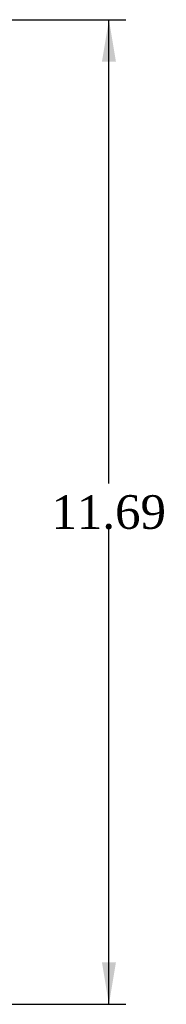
# Model space of a CAD drawing. Header units: inches. Extents: x 0.2 to 65.9, y -0.4 to 43.8.
# Tile 3 of 4: x 52.6 to 54.3, y 9.7 to 21.4. Entities that reach past the tile are written whole.
import ezdxf
from ezdxf.enums import TextEntityAlignment as Align

# ---------------------------------------------------------------- set-up
doc = ezdxf.new("R2010")
doc.units = ezdxf.units.IN
doc.header["$MEASUREMENT"] = 0
doc.layers.add('Default', color=7, linetype='Continuous')
doc.styles.add('SEACAD_Times_New_Roman', font='times.ttf')
doc.dimstyles.new('HAMMOND_(STH_-_66x44)', dxfattribs={"dimtxt": 0.4, "dimasz": 0.5, "dimexe": 0.2, "dimexo": 0.2, "dimgap": 0.1, "dimtad": 0, "dimtih": 1, "dimtoh": 1, "dimzin": 0, "dimdsep": 46, "dimtxsty": 'SEACAD_Times_New_Roman', "dimblk1": '_SE_FILLED', "dimblk2": '_SE_FILLED', "dimsah": 1, "dimcen": 0.2, "dimadec": 0, "dimazin": 0, "dimtfac": 0.8, "dimtofl": 0, "dimtmove": 0, "dimatfit": 3, "dimfxl": 1, "dimtolj": 1, "dimtzin": 0, "dimarcsym": 0})

# ---------------------------------------------------------------- blocks, each defined once
blk = doc.blocks.new('DMBLK8587')
at = {"layer": 'Default', "linetype": 'Continuous', "transparency": 16777216}
for points in [[(53.74578161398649, 20.93217495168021), (53.66244828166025, 21.43217494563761), (53.57911494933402, 20.93217495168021)], [(53.74578161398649, 10.24217493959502), (53.57911494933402, 10.24217493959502), (53.66244828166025, 9.742174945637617)]]:
    blk.add_hatch(color=7, dxfattribs=at).paths.add_polyline_path(points)
at = {"layer": 'Default', "color": 7, "linetype": 'Continuous', "transparency": 16777216}
for p, q in [((50.2926003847, 21.4321749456), (53.8624482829, 21.4321749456)), ((53.6624482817, 15.9271750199), (53.6624482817, 21.4321749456)), ((53.6624482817, 9.742174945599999), (53.6624482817, 15.3871748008)), ((49.1076003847, 9.742174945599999), (53.8624482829, 9.742174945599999))]:
    blk.add_line(p, q, dxfattribs=at)
at = {"layer": 'Default', "color": 7, "linetype": 'Continuous', "transparency": 16777216, "style": 'SEACAD_Times_New_Roman'}
blk.add_text('11.69', height=0.4, dxfattribs=at).set_placement((52.9799838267, 15.7871747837), align=Align.TOP_LEFT)
blk = doc.blocks.new('_SE_FILLED')
at = {"color": 0}
blk.add_line((0, 0), (-1, 0), dxfattribs=at)
blk.add_solid([(0, 0), (-1, -0.1665), (-1, 0.1665), (0, 0)], dxfattribs=at)

msp = doc.modelspace()

# ---------------------------------------------------------------- dimensions: what is measured, and where the dimension line sits
at = {"layer": 'Default', "color": 7, "linetype": 'Continuous'}
dim = msp.add_linear_dim(base=(53.6624482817, 21.4321749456), p1=(48.9076003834, 9.742174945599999), p2=(50.0926003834, 21.4321749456), angle=90, text='\\A1;<>', dimstyle='HAMMOND_(STH_-_66x44)', dxfattribs=at)
dim.commit()
dim.dimension.update_dxf_attribs({"geometry": 'DMBLK8587', "text_midpoint": (53.6624482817, 15.5871747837), "dimtype": 160})

doc.saveas('drawing.dxf')
